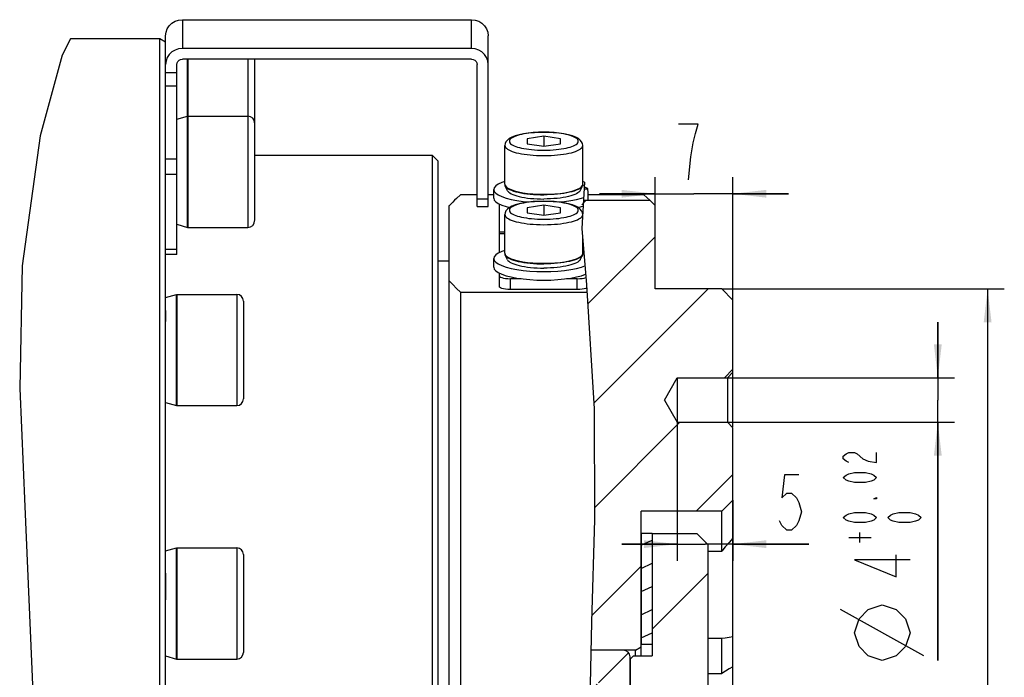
# Model space of a CAD drawing. Header units: millimetres. Extents: x 0 to 559, y 0 to 432.
# Tile 7 of 8: x 341 to 430, y 236 to 295. Entities that reach past the tile are written whole.
import ezdxf

# ---------------------------------------------------------------- set-up
doc = ezdxf.new("R2010")
doc.units = ezdxf.units.MM
doc.header["$LTSCALE"] = 30.734
doc.layers.get('0').update_dxf_attribs({"linetype": 'CONTINUOUS'})
for name, color, linetype in [('304104000002_DXF_HATCHING', 7, 'CONTINUOUS'), ('304104000002DXF_CONTINUOUS_LINE', 7, 'CONTINUOUS'), ('304104000017_DXF_HATCHING', 7, 'CONTINUOUS'), ('304104000017DXF_CONTINUOUS_LINE', 7, 'CONTINUOUS'), ('304105000005_DXF_HATCHING', 7, 'CONTINUOUS'), ('304105000005DXF_CONTINUOUS_LINE', 7, 'CONTINUOUS'), ('304105000006_DXF_HATCHING', 7, 'CONTINUOUS'), ('304105000006DXF_CONTINUOUS_LINE', 7, 'CONTINUOUS'), ('304105000009DXF_CONTINUOUS_LINE', 7, 'CONTINUOUS'), ('304301000001DXF_CONTINUOUS_LINE', 7, 'CONTINUOUS'), ('501023000020DXF_CONTINUOUS_LINE', 7, 'CONTINUOUS'), ('501023000257DXF_CONTINUOUS_LINE', 7, 'CONTINUOUS'), ('504001000007DXF_CONTINUOUS_LINE', 7, 'CONTINUOUS'), ('535009000001_DXF_HATCHING', 7, 'CONTINUOUS'), ('535009000001DXF_CONTINUOUS_LINE', 7, 'CONTINUOUS'), ('604006000001DXF_CONTINUOUS_LINE', 7, 'CONTINUOUS'), ('604006000006DXF_CONTINUOUS_LINE', 7, 'CONTINUOUS'), ('末端法兰_DXF_DIMENSION', 7, 'CONTINUOUS')]:
    doc.layers.add(name, color=color, linetype=linetype)
doc.styles.get("Standard").update_dxf_attribs({"font": 'txt', "width": 0.7})
doc.dimstyles.new('DIMSTYLE_1', dxfattribs={"dimtxt": 5, "dimasz": 3, "dimexe": 1.5, "dimexo": 0, "dimgap": 1.25, "dimtad": 1, "dimdsep": 46, "dimtxsty": 'Standard', "dimblk": '_FILLED', "dimblk1": '_FILLED', "dimblk2": '_FILLED', "dimcen": 0.09, "dimclrt": 5, "dimazin": 2, "dimtp": 0.2, "dimtm": 0.2, "dimtfac": 1, "dimtofl": 0, "dimtmove": 0, "dimatfit": 3, "dimldrblk": '_FILLED', "dimfxl": 0, "dimtolj": 1, "dimarcsym": 0})
doc.dimstyles.new('DIMSTYLE_2', dxfattribs={"dimtxt": 5, "dimasz": 3, "dimexe": 1.5, "dimexo": 0, "dimgap": 1.25, "dimtad": 1, "dimdsep": 46, "dimtxsty": 'Standard', "dimblk": '_FILLED', "dimblk1": '_FILLED', "dimblk2": '_FILLED', "dimcen": 0.09, "dimclrt": 5, "dimazin": 2, "dimtp": 0.1, "dimtm": 0.1, "dimtfac": 1, "dimtofl": 0, "dimtmove": 0, "dimatfit": 3, "dimldrblk": '_FILLED', "dimfxl": 0, "dimtolj": 1, "dimarcsym": 0})
doc.dimstyles.new('DIMSTYLE_3', dxfattribs={"dimtxt": 5, "dimasz": 3, "dimexe": 1.5, "dimexo": 0, "dimgap": 1.25, "dimtad": 1, "dimdsep": 46, "dimtxsty": 'Standard', "dimblk": '_FILLED', "dimblk1": '_FILLED', "dimblk2": '_FILLED', "dimcen": 0.09, "dimclrt": 5, "dimazin": 2, "dimtol": 1, "dimtp": 0.02, "dimtfac": 0.6, "dimtofl": 0, "dimtmove": 0, "dimatfit": 3, "dimldrblk": '_FILLED', "dimfxl": 0, "dimtolj": 1, "dimarcsym": 0})
doc.dimstyles.new('DIMSTYLE_4', dxfattribs={"dimtxt": 5, "dimasz": 3, "dimexe": 1.5, "dimexo": 0, "dimgap": 1.25, "dimtad": 1, "dimdec": 3, "dimdsep": 46, "dimtxsty": 'Standard', "dimblk": '_FILLED', "dimblk1": '_FILLED', "dimblk2": '_FILLED', "dimcen": 0.09, "dimclrt": 5, "dimazin": 2, "dimtol": 1, "dimtm": 0.035, "dimtfac": 0.6, "dimtdec": 3, "dimtofl": 0, "dimtmove": 0, "dimatfit": 3, "dimldrblk": '_FILLED', "dimfxl": 0, "dimtolj": 1, "dimarcsym": 0})
pattern_1 = [(45, (0, 0), (-7.90263, 7.90263), [])]

# ---------------------------------------------------------------- blocks, each defined once
blk = doc.blocks.new('_FILLED')
at = {"color": 0, "linetype": 'ByBlock'}
blk.add_solid([(0, 0), (-1, 0.117), (-1, -0.117)], dxfattribs=at)
blk = doc.blocks.new('*D2')
at = {"layer": '末端法兰_DXF_DIMENSION', "color": 2, "linetype": 'Continuous', "transparency": 16777216}
for p, q in [((398.619, 278.425), (398.619, 280.984)), ((405.619, 269.925), (405.619, 280.984)), ((398.619, 279.484), (393.619, 279.484)), ((393.619, 279.484), (402.119, 279.484)), ((410.619, 279.484), (402.119, 279.484)), ((405.619, 279.484), (410.619, 279.484))]:
    blk.add_line(p, q, dxfattribs=at)
at = {"layer": '末端法兰_DXF_DIMENSION', "color": 2, "linetype": 'Continuous', "transparency": 16777216, "xscale": 3, "yscale": 3, "zscale": 3}
blk.add_blockref('_FILLED', (398.619, 279.484), dxfattribs=at)
at = {"layer": '末端法兰_DXF_DIMENSION', "color": 2, "linetype": 'Continuous', "transparency": 16777216, "xscale": 3, "yscale": 3, "zscale": 3, "rotation": 180}
blk.add_blockref('_FILLED', (405.619, 279.484), dxfattribs=at)
blk = doc.blocks.new('*D3')
at = {"layer": '末端法兰_DXF_DIMENSION', "color": 2, "linetype": 'Continuous', "transparency": 16777216}
for p, q in [((400.619, 258.993), (400.619, 246.461)), ((405.619, 251.925), (405.619, 246.461)), ((400.619, 247.961), (395.619, 247.961)), ((395.619, 247.961), (403.119, 247.961)), ((412.43, 247.961), (403.119, 247.961)), ((405.619, 247.961), (412.43, 247.961))]:
    blk.add_line(p, q, dxfattribs=at)
at = {"layer": '末端法兰_DXF_DIMENSION', "color": 2, "linetype": 'Continuous', "transparency": 16777216, "xscale": 3, "yscale": 3, "zscale": 3}
blk.add_blockref('_FILLED', (400.619, 247.961), dxfattribs=at)
at = {"layer": '末端法兰_DXF_DIMENSION', "color": 2, "linetype": 'Continuous', "transparency": 16777216, "xscale": 3, "yscale": 3, "zscale": 3, "rotation": 180}
blk.add_blockref('_FILLED', (405.619, 247.961), dxfattribs=at)
blk = doc.blocks.new('*D4')
at = {"layer": '末端法兰_DXF_DIMENSION', "color": 2, "linetype": 'Continuous', "transparency": 16777216}
for p, q in [((424.041, 262.925), (424.041, 267.925)), ((424.041, 267.925), (424.041, 260.925)), ((405.119, 262.925), (425.541, 262.925)), ((424.041, 237.49), (424.041, 260.925)), ((405.119, 258.925), (425.541, 258.925)), ((424.041, 258.925), (424.041, 237.49))]:
    blk.add_line(p, q, dxfattribs=at)
at = {"layer": '末端法兰_DXF_DIMENSION', "color": 2, "linetype": 'Continuous', "transparency": 16777216, "xscale": 3, "yscale": 3, "zscale": 3}
for p, rotation in [((424.041, 262.925), 270), ((424.041, 258.925), 90)]:
    blk.add_blockref('_FILLED', p, dxfattribs=dict(at, rotation=rotation))
blk = doc.blocks.new('*D5')
at = {"layer": '末端法兰_DXF_DIMENSION', "color": 2, "linetype": 'Continuous', "transparency": 16777216}
for p, q in [((404.619, 270.925), (430.019, 270.925)), ((428.519, 270.925), (428.519, 220.925)), ((428.519, 170.925), (428.519, 220.925)), ((404.619, 170.925), (430.019, 170.925))]:
    blk.add_line(p, q, dxfattribs=at)
at = {"layer": '末端法兰_DXF_DIMENSION', "color": 2, "linetype": 'Continuous', "transparency": 16777216, "xscale": 3, "yscale": 3, "zscale": 3}
for p, rotation in [((428.519, 270.925), 90), ((428.519, 170.925), 270)]:
    blk.add_blockref('_FILLED', p, dxfattribs=dict(at, rotation=rotation))
blk = doc.blocks.new('HATCHING_BL29', base_point=(398.817, 220.663))
at = {"layer": '304104000017_DXF_HATCHING', "linetype": 'Continuous'}
h = blk.add_hatch(dxfattribs=at)
h.set_pattern_fill('DEFAULT__29', color=2, scale=6.690318, angle=45, style=0, pattern_type=0)
h.set_pattern_definition([(45, (0, 0), (-4.73077, 4.73077), [])])
edge = h.paths.add_edge_path()
edge.add_line((397.619, 162.425), (393.166, 162.425))
edge.add_spline(control_points=[(393.166, 162.425), (393.137, 163.047), (393.078, 164.341), (392.987, 166.427), (392.895, 168.672), (392.801, 171.089), (392.708, 173.692), (392.615, 176.495), (392.525, 179.516), (392.44, 182.771), (392.362, 186.282), (392.294, 190.07), (392.24, 194.16), (392.204, 198.577), (392.197, 201.769), (392.197, 203.425)], knot_values=[0, 0, 0, 0, 0.076923, 0.153846, 0.230769, 0.307692, 0.384615, 0.461538, 0.538462, 0.615385, 0.692308, 0.769231, 0.846154, 0.923077, 1, 1, 1, 1], degree=3, periodic=0)
edge.add_line((392.197, 203.425), (396.869, 203.425))
edge.add_line((396.869, 203.425), (397.369, 203.136))
edge.add_line((397.369, 203.136), (397.369, 190.925))
edge.add_line((397.369, 190.925), (404.619, 190.925))
edge.add_line((404.619, 190.925), (405.619, 189.925))
edge.add_line((405.619, 189.925), (405.619, 171.925))
edge.add_line((405.619, 171.925), (404.619, 170.925))
edge.add_line((404.619, 170.925), (398.619, 170.925))
edge.add_line((398.619, 170.925), (398.619, 163.425))
edge.add_line((398.619, 163.425), (397.619, 162.425))
edge = h.paths.add_edge_path()
edge.add_line((397.369, 250.925), (397.369, 238.713))
edge.add_line((397.369, 238.713), (396.869, 238.425))
edge.add_line((396.869, 238.425), (392.835, 238.425))
edge.add_spline(control_points=[(392.835, 238.425), (392.898, 240.256), (393.011, 243.765), (393.152, 248.505), (393.221, 252.916), (393.211, 257.03), (393.123, 260.883), (392.964, 264.497), (392.75, 267.887), (392.478, 271.079), (392.19, 274.056), (391.999, 276.724), (392.012, 278.218), (392.047, 278.9)], knot_values=[0, 0, 0, 0, 0.090909, 0.181818, 0.272727, 0.363636, 0.454545, 0.545455, 0.636364, 0.727273, 0.818182, 0.909091, 1, 1, 1, 1], degree=3, periodic=0)
edge.add_line((392.047, 278.9), (398.143, 278.9))
edge.add_line((398.143, 278.9), (398.619, 278.425))
edge.add_line((398.619, 278.425), (398.619, 270.925))
edge.add_line((398.619, 270.925), (404.619, 270.925))
edge.add_line((404.619, 270.925), (405.619, 269.925))
edge.add_line((405.619, 269.925), (405.619, 263.425))
edge.add_line((405.619, 263.425), (405.119, 262.925))
edge.add_line((405.119, 262.925), (400.619, 262.925))
edge.add_line((400.619, 262.925), (399.464, 260.925))
edge.add_line((399.464, 260.925), (400.619, 258.925))
edge.add_line((400.619, 258.925), (405.119, 258.925))
edge.add_line((405.119, 258.925), (405.619, 258.425))
edge.add_line((405.619, 258.425), (405.619, 251.925))
edge.add_line((405.619, 251.925), (404.619, 250.925))
edge.add_line((404.619, 250.925), (397.369, 250.925))
blk = doc.blocks.new('HATCHING_BL30', base_point=(394.283, 220.925))
at = {"layer": '535009000001_DXF_HATCHING', "linetype": 'Continuous'}
h = blk.add_hatch(dxfattribs=at)
h.set_pattern_fill('DEFAULT__30', color=2, scale=11.176, angle=45, style=0, pattern_type=0)
h.set_pattern_definition(pattern_1)
edge = h.paths.add_edge_path()
edge.add_line((392.202, 206.115), (396.369, 206.925))
edge.add_line((396.369, 206.925), (396.369, 204.025))
edge.add_spline(control_points=[(396.369, 204.025), (396.368, 203.96), (396.349, 203.837), (396.262, 203.666), (396.128, 203.532), (395.956, 203.445), (395.834, 203.425), (395.769, 203.425)], knot_values=[0, 0, 0, 0, 0.2, 0.4, 0.6, 0.8, 1, 1, 1, 1], degree=3, periodic=0)
edge.add_line((395.769, 203.425), (392.197, 203.425))
edge.add_arc((1142.551, 203.243), 750.354, 179.780676, 179.986084)
edge = h.paths.add_edge_path()
edge.add_line((396.369, 237.825), (396.369, 234.925))
edge.add_line((396.369, 234.925), (392.748, 235.629))
edge.add_arc((1452.86, 203.913), 1060.586, 178.135225, 178.286359)
edge.add_line((392.836, 238.425), (395.769, 238.425))
edge.add_spline(control_points=[(395.769, 238.425), (395.834, 238.424), (395.956, 238.405), (396.128, 238.318), (396.262, 238.184), (396.349, 238.012), (396.368, 237.89), (396.369, 237.825)], knot_values=[0, 0, 0, 0, 0.2, 0.4, 0.6, 0.8, 1, 1, 1, 1], degree=3, periodic=0)
edge = h.paths.add_edge_path()
edge.add_line((394.44, 211.847), (392.237, 211.419))
edge.add_arc((1174.355, 203.926), 782.153, 179.304176, 179.451118)
edge.add_line((392.259, 213.425), (394.619, 213.425))
edge.add_spline(control_points=[(394.619, 213.425), (394.708, 213.424), (394.88, 213.402), (395.125, 213.301), (395.334, 213.14), (395.495, 212.931), (395.596, 212.686), (395.619, 212.514), (395.619, 212.425)], knot_values=[0, 0, 0, 0, 0.166667, 0.333333, 0.5, 0.666667, 0.833333, 1, 1, 1, 1], degree=3, periodic=0)
edge.add_line((395.619, 212.425), (395.619, 210.925))
edge.add_line((395.619, 210.925), (394.619, 210.925))
edge.add_line((394.619, 210.925), (394.44, 211.847))
edge = h.paths.add_edge_path()
edge.add_line((395.619, 230.925), (395.619, 229.425))
edge.add_spline(control_points=[(395.619, 229.425), (395.619, 229.336), (395.596, 229.164), (395.495, 228.919), (395.334, 228.71), (395.125, 228.549), (394.88, 228.448), (394.708, 228.425), (394.619, 228.425)], knot_values=[0, 0, 0, 0, 0.166667, 0.333333, 0.5, 0.666667, 0.833333, 1, 1, 1, 1], degree=3, periodic=0)
edge.add_line((394.619, 228.425), (392.546, 228.425))
edge.add_arc((1355.744, 204.343), 963.499, 178.452629, 178.567795)
edge.add_line((392.596, 230.361), (394.44, 230.003))
edge.add_line((394.44, 230.003), (394.619, 230.925))
edge.add_line((394.619, 230.925), (395.619, 230.925))
edge = h.paths.add_edge_path()
edge.add_line((394.462, 211.2), (395.207, 207.367))
edge.add_spline(control_points=[(395.207, 207.367), (395.214, 207.329), (395.22, 207.254), (395.205, 207.14), (395.164, 207.033), (395.102, 206.938), (395.02, 206.86), (394.922, 206.802), (394.85, 206.779), (394.813, 206.772)], knot_values=[0, 0, 0, 0, 0.142857, 0.285714, 0.428571, 0.571429, 0.714286, 0.857143, 1, 1, 1, 1], degree=3, periodic=0)
edge.add_line((394.813, 206.772), (392.203, 206.269))
edge.add_arc((1349.393, 202.434), 957.198, 179.470258, 179.770451)
edge.add_line((392.236, 211.284), (393.874, 211.604))
edge.add_spline(control_points=[(393.874, 211.604), (393.912, 211.611), (393.987, 211.617), (394.1, 211.6), (394.206, 211.558), (394.299, 211.493), (394.376, 211.409), (394.433, 211.31), (394.455, 211.237), (394.462, 211.2)], knot_values=[0, 0, 0, 0, 0.142857, 0.285714, 0.428571, 0.571429, 0.714286, 0.857143, 1, 1, 1, 1], degree=3, periodic=0)
edge = h.paths.add_edge_path()
edge.add_spline(control_points=[(395.869, 209.495), (395.869, 209.351), (395.839, 209.07), (395.704, 208.663), (395.487, 208.294), (395.295, 208.086), (395.187, 207.991)], knot_values=[0, 0, 0, 0, 0.25, 0.5, 0.75, 1, 1, 1, 1], degree=3, periodic=0)
edge.add_line((395.187, 207.991), (394.869, 209.631))
edge.add_line((394.869, 209.631), (394.869, 210.175))
edge.add_line((394.869, 210.175), (395.869, 210.175))
edge.add_line((395.869, 210.175), (395.869, 209.495))
edge = h.paths.add_edge_path()
edge.add_line((395.869, 232.355), (395.869, 231.675))
edge.add_line((395.869, 231.675), (394.869, 231.675))
edge.add_line((394.869, 231.675), (394.869, 232.219))
edge.add_line((394.869, 232.219), (395.187, 233.859))
edge.add_spline(control_points=[(395.187, 233.859), (395.295, 233.763), (395.487, 233.556), (395.704, 233.187), (395.839, 232.779), (395.869, 232.499), (395.869, 232.355)], knot_values=[0, 0, 0, 0, 0.25, 0.5, 0.75, 1, 1, 1, 1], degree=3, periodic=0)
edge = h.paths.add_edge_path()
edge.add_line((395.207, 234.482), (394.462, 230.65))
edge.add_spline(control_points=[(394.462, 230.65), (394.455, 230.612), (394.432, 230.54), (394.375, 230.44), (394.298, 230.356), (394.204, 230.291), (394.099, 230.249), (393.986, 230.233), (393.912, 230.238), (393.874, 230.246)], knot_values=[0, 0, 0, 0, 0.142857, 0.285714, 0.428571, 0.571429, 0.714286, 0.857143, 1, 1, 1, 1], degree=3, periodic=0)
edge.add_line((393.874, 230.246), (392.6, 230.495))
edge.add_arc((2158.779, 182.016), 1766.844, 178.266088, 178.427708)
edge.add_line((392.744, 235.477), (394.813, 235.078))
edge.add_spline(control_points=[(394.813, 235.078), (394.851, 235.07), (394.922, 235.048), (395.021, 234.989), (395.103, 234.911), (395.165, 234.815), (395.205, 234.709), (395.22, 234.596), (395.214, 234.52), (395.207, 234.482)], knot_values=[0, 0, 0, 0, 0.142857, 0.285714, 0.428571, 0.571429, 0.714286, 0.857143, 1, 1, 1, 1], degree=3, periodic=0)
blk = doc.blocks.new('HATCHING_BL32', base_point=(399.869, 220.925))
at = {"layer": '304104000002_DXF_HATCHING', "linetype": 'Continuous'}
h = blk.add_hatch(dxfattribs=at)
h.set_pattern_fill('DEFAULT__32', color=2, scale=11.176, angle=45, style=0, pattern_type=0)
h.set_pattern_definition(pattern_1)
edge = h.paths.add_edge_path()
edge.add_line((398.369, 192.925), (398.369, 203.925))
edge.add_line((398.369, 203.925), (396.669, 203.925))
edge.add_line((396.669, 203.925), (396.369, 204.225))
edge.add_line((396.369, 204.225), (396.369, 206.625))
edge.add_line((396.369, 206.625), (396.669, 206.925))
edge.add_line((396.669, 206.925), (399.369, 206.925))
edge.add_spline(control_points=[(399.369, 206.925), (399.547, 206.926), (399.891, 206.97), (400.381, 207.173), (400.799, 207.495), (401.121, 207.913), (401.323, 208.403), (401.368, 208.746), (401.369, 208.925)], knot_values=[0, 0, 0, 0, 0.166667, 0.333333, 0.5, 0.666667, 0.833333, 1, 1, 1, 1], degree=3, periodic=0)
edge.add_line((401.369, 208.925), (401.369, 232.925))
edge.add_spline(control_points=[(401.369, 232.925), (401.368, 233.103), (401.323, 233.447), (401.121, 233.937), (400.799, 234.355), (400.381, 234.677), (399.891, 234.879), (399.547, 234.924), (399.369, 234.925)], knot_values=[0, 0, 0, 0, 0.166667, 0.333333, 0.5, 0.666667, 0.833333, 1, 1, 1, 1], degree=3, periodic=0)
edge.add_line((399.369, 234.925), (396.669, 234.925))
edge.add_line((396.669, 234.925), (396.369, 235.225))
edge.add_line((396.369, 235.225), (396.369, 237.625))
edge.add_line((396.369, 237.625), (396.669, 237.925))
edge.add_line((396.669, 237.925), (398.369, 237.925))
edge.add_line((398.369, 237.925), (398.369, 248.925))
edge.add_line((398.369, 248.925), (402.369, 248.925))
edge.add_line((402.369, 248.925), (403.369, 247.925))
edge.add_line((403.369, 247.925), (403.369, 193.925))
edge.add_line((403.369, 193.925), (402.369, 192.925))
edge.add_line((402.369, 192.925), (398.369, 192.925))
blk = doc.blocks.new('HATCHING_BL33', base_point=(392.332, 279.418))
at = {"layer": '304105000006_DXF_HATCHING', "linetype": 'Continuous'}
h = blk.add_hatch(dxfattribs=at)
h.set_pattern_fill('DEFAULT__33', color=2, scale=11.176, angle=45, style=0, pattern_type=0)
h.set_pattern_definition(pattern_1)
edge = h.paths.add_edge_path()
edge.add_line((392.142, 279.936), (392.581, 279.936))
edge.add_arc((378.087, 278.886), 14.532, 0.0579, 4.14322)
edge.add_line((392.619, 278.9), (392.046, 278.9))
edge.add_spline(control_points=[(392.046, 278.9), (392.057, 279.086), (392.083, 279.445), (392.12, 279.777), (392.142, 279.936)], knot_values=[0, 0, 0, 0, 0.5, 1, 1, 1, 1], degree=3, periodic=0)
blk = doc.blocks.new('HATCHING_BL44', base_point=(397.869, 220.925))
at = {"layer": '304105000005_DXF_HATCHING', "linetype": 'Continuous'}
h = blk.add_hatch(dxfattribs=at)
h.set_pattern_fill('DEFAULT__44', color=2, scale=1.890225, angle=205, style=0, pattern_type=0)
h.set_pattern_definition([(205, (0, 0), (0.798844, -1.713126), [])])
h.paths.add_polyline_path([(398.369, 238.925), (397.369, 238.925), (397.369, 248.925), (398.369, 248.925)])
h.paths.add_polyline_path([(397.369, 192.925), (397.369, 202.925), (398.369, 202.925), (398.369, 192.925)])

msp = doc.modelspace()

# ---------------------------------------------------------------- linework, layer by layer
at = {"color": 2, "linetype": 'Continuous'}
for p, q in [((346.0753, 293.4249), (345.3291, 291.9535)), ((345.3291, 291.9535), (343.3282, 284.6891)), ((343.3282, 284.6891), (341.7125, 272.9986)), ((392.2824, 280.5331), (392.0441, 276.3556)), ((392.0441, 276.3556), (392.4553, 271.3034)), ((341.7125, 272.9986), (341.4957, 261.9708)), ((392.4553, 271.3034), (393.1334, 260.1244)), ((341.4957, 261.9708), (341.9534, 251.3503)), ((393.1334, 260.1244), (393.175, 250.19)), ((341.9534, 251.3503), (342.6712, 234.6012)), ((393.175, 250.19), (392.9155, 240.9289)), ((392.9155, 240.9289), (392.275, 214.7197))]:
    msp.add_line(p, q, dxfattribs=at)
at = {"layer": '304104000002DXF_CONTINUOUS_LINE', "color": 7, "linetype": 'Continuous'}
for p, q in [((398.3689, 248.9249), (398.3689, 237.9249)), ((398.3689, 248.9249), (402.3689, 248.9249)), ((403.3689, 247.9249), (402.3689, 248.9249)), ((403.3689, 247.9249), (403.3689, 193.9249)), ((396.3689, 237.6249), (396.6689, 237.9249)), ((396.3689, 237.6249), (396.3689, 235.2249)), ((396.6689, 237.9249), (398.3689, 237.9249))]:
    msp.add_line(p, q, dxfattribs=at)
at = {"layer": '304104000017DXF_CONTINUOUS_LINE', "color": 7, "linetype": 'Continuous'}
for p, q in [((382.6189, 279.3956), (381.1189, 279.3956)), ((384.1189, 279.3956), (383.6189, 279.3956)), ((392.1892, 278.9003), (398.1434, 278.9003)), ((397.6189, 279.3956), (392.609, 279.3956)), ((398.6189, 278.4249), (398.1434, 278.9003)), ((380.1189, 163.425), (380.1189, 278.4243)), ((398.6189, 270.9249), (398.6189, 278.4249)), ((404.6189, 270.9249), (398.6189, 270.9249)), ((404.6189, 270.9249), (405.6189, 269.9249)), ((381.1189, 270.6378), (381.1189, 162.4249)), ((381.1189, 270.6378), (392.4957, 270.6378)), ((405.6189, 258.51), (405.6189, 269.9249)), ((399.4642, 260.9249), (400.6189, 262.9249)), ((400.6189, 262.9249), (400.6189, 258.993)), ((400.6189, 262.9249), (405.1187, 262.9249)), ((405.1187, 262.9249), (405.6189, 263.4252)), ((405.1187, 262.9249), (405.1189, 258.993)), ((399.4642, 260.9249), (400.6189, 258.9249)), ((400.6189, 258.9249), (405.1187, 258.9249)), ((405.1187, 258.9249), (405.6189, 258.4246)), ((405.6189, 248.512), (405.6189, 258.4246)), ((404.6189, 250.9249), (405.6189, 251.9249)), ((397.3689, 237.9249), (397.3689, 250.9249)), ((404.6189, 250.9249), (397.3689, 250.9249)), ((404.6189, 247.3431), (404.6189, 250.9249)), ((405.6189, 204.1039), (405.6189, 248.512)), ((403.3689, 247.3431), (404.6189, 247.3431)), ((403.3689, 239.5117), (404.6189, 239.5117)), ((404.6189, 236.3381), (404.6189, 239.5117)), ((396.869, 238.4249), (392.8543, 238.4249)), ((396.869, 238.4249), (397.3689, 238.7135)), ((396.869, 237.9249), (396.869, 238.4249)), ((403.3689, 236.3381), (404.6189, 236.3381))]:
    msp.add_line(p, q, dxfattribs=at)
for points in [[(380.5944, 278.9003), (380.4237, 278.7259), (380.1189, 278.3938)], [(381.1189, 279.3956), (380.7569, 279.0598), (380.5944, 278.9003)], [(398.1434, 278.9003), (397.889, 279.1475), (397.6189, 279.3956)], [(380.1189, 271.6396), (380.4237, 271.3074), (380.757, 270.9736), (381.1189, 270.6378)], [(405.1189, 258.993), (405.1187, 258.9423), (405.1187, 258.9249)], [(405.6189, 248.512), (405.2705, 248.1156), (404.9371, 247.7259), (404.6189, 247.3431)], [(404.6189, 239.5117), (404.9371, 239.5374), (405.2705, 239.5802), (405.6189, 239.6409)], [(405.6189, 236.9241), (405.284, 236.7386), (404.9504, 236.5431), (404.6189, 236.3381)]]:
    msp.add_lwpolyline(points, dxfattribs=at)
at = {"layer": '304105000005DXF_CONTINUOUS_LINE', "color": 7, "linetype": 'Continuous'}
for p, q in [((397.3689, 248.9249), (397.3689, 238.9249)), ((398.3689, 248.9249), (397.3689, 248.9249)), ((398.3689, 248.9249), (398.3689, 238.9249)), ((398.3689, 238.9249), (397.3689, 238.9249))]:
    msp.add_line(p, q, dxfattribs=at)
at = {"layer": '304105000006DXF_CONTINUOUS_LINE', "color": 7, "linetype": 'Continuous'}
for p, q in [((392.2483, 279.9356), (392.5809, 279.9356)), ((392.1892, 278.9003), (392.6189, 278.9003)), ((384.6189, 274.1776), (384.6189, 278.5604)), ((384.6189, 276.0473), (385.1189, 276.0473)), ((384.6189, 275.9179), (385.1189, 275.9179)), ((384.6189, 271.1344), (384.6189, 272.3487)), ((386.5786, 271.8415), (385.6189, 271.8415)), ((391.6189, 271.8415), (390.6592, 271.8415)), ((391.6189, 270.8756), (385.6189, 270.8756))]:
    msp.add_line(p, q, dxfattribs=at)
at = {"layer": '304105000006DXF_CONTINUOUS_LINE', "color": 9, "linetype": 'Continuous'}
for p, q in [((385.6189, 270.8756), (385.6189, 271.8415)), ((391.6189, 270.8756), (391.6189, 271.8415))]:
    msp.add_line(p, q, dxfattribs=at)
at = {"layer": '304105000006DXF_CONTINUOUS_LINE', "color": 7, "linetype": 'Continuous'}
for points in [[(392.5809, 279.9356), (392.5002, 279.9872), (392.3786, 280.0332), (392.2556, 280.0632)], [(392.6189, 278.9003), (392.6142, 279.2551), (392.6014, 279.6002), (392.5809, 279.9356)], [(384.6189, 272.1003), (384.644, 272.0428), (384.7179, 271.9881), (384.8371, 271.939), (384.9954, 271.898), (385.185, 271.8672), (385.3964, 271.848), (385.6189, 271.8415)], [(391.6189, 271.8415), (391.8414, 271.848), (392.0528, 271.8672), (392.2424, 271.898), (392.4007, 271.939), (392.4035, 271.9401)], [(385.6189, 270.8756), (385.3964, 270.8821), (385.185, 270.9012), (384.9954, 270.9321), (384.8371, 270.9731), (384.7179, 271.0221), (384.644, 271.0768), (384.6189, 271.1344)], [(392.4735, 271.003), (392.4007, 270.9731), (392.2424, 270.9321), (392.0528, 270.9012), (391.8414, 270.8821), (391.6189, 270.8756)]]:
    msp.add_lwpolyline(points, dxfattribs=at)
at = {"layer": '304105000009DXF_CONTINUOUS_LINE', "color": 9, "linetype": 'Continuous'}
for p, q in [((356.1189, 295.1464), (356.1189, 292.5582)), ((382.1189, 292.5582), (382.1189, 295.1464)), ((354.6189, 290.3894), (355.6189, 290.3894)), ((354.6189, 289.189), (355.6189, 289.189)), ((355.6189, 282.6096), (354.6189, 282.6096)), ((355.6189, 281.2215), (354.6189, 281.2215)), ((355.6189, 274.4736), (354.6189, 274.4736))]:
    msp.add_line(p, q, dxfattribs=at)
at = {"layer": '304105000009DXF_CONTINUOUS_LINE', "color": 7, "linetype": 'Continuous'}
for p, q in [((356.1189, 295.1464), (382.1189, 295.1464)), ((354.6189, 281.7838), (354.6189, 293.6975)), ((383.6189, 278.3281), (383.6189, 293.6975)), ((382.1189, 292.5582), (356.1189, 292.5582)), ((382.1189, 291.5922), (356.1189, 291.5922)), ((355.6189, 274.0109), (355.6189, 291.1093)), ((382.6189, 278.3281), (382.6189, 291.1093)), ((382.6189, 279.0352), (383.6189, 279.0352)), ((382.6189, 278.3281), (383.6189, 278.3281)), ((355.6189, 274.0109), (354.6189, 274.0109))]:
    msp.add_line(p, q, dxfattribs=at)
for points in [[(354.6189, 293.6975), (354.6565, 294.0199), (354.7674, 294.3261), (354.9462, 294.6008), (355.1837, 294.8303), (355.4681, 295.0029), (355.7851, 295.11), (356.1189, 295.1464)], [(382.1189, 295.1464), (382.4527, 295.11), (382.7697, 295.0029), (383.0541, 294.8303), (383.2916, 294.6008), (383.4704, 294.3261), (383.5813, 294.0199), (383.6189, 293.6975)], [(356.1189, 292.5582), (355.7851, 292.5218), (355.4681, 292.4147), (355.1837, 292.2421), (354.9462, 292.0126), (354.7674, 291.7379), (354.6565, 291.4317), (354.6189, 291.1093)], [(383.6189, 291.1093), (383.5813, 291.4317), (383.4704, 291.7379), (383.2916, 292.0126), (383.0541, 292.2421), (382.7697, 292.4147), (382.4527, 292.5218), (382.1189, 292.5582)], [(355.6189, 291.1093), (355.6434, 291.2585), (355.7144, 291.3932), (355.825, 291.5), (355.9644, 291.5686), (356.1189, 291.5922)], [(382.1189, 291.5922), (382.2734, 291.5686), (382.4128, 291.5), (382.5234, 291.3932), (382.5944, 291.2585), (382.6189, 291.1093)]]:
    msp.add_lwpolyline(points, dxfattribs=at)
at = {"layer": '304301000001DXF_CONTINUOUS_LINE', "color": 7, "linetype": 'Continuous'}
for p, q in [((354.0993, 293.4249), (346.0753, 293.4249)), ((354.0993, 148.4249), (354.0993, 293.4249)), ((354.6189, 293.1249), (354.0993, 293.4249)), ((378.6189, 282.9249), (362.6189, 282.9249)), ((378.6189, 158.9249), (378.6189, 282.9249)), ((379.1189, 282.4249), (378.6189, 282.9249)), ((379.1189, 159.4257), (379.1189, 282.424)), ((354.6189, 148.7255), (354.6189, 281.7838)), ((380.1189, 273.4249), (379.1189, 273.4249))]:
    msp.add_line(p, q, dxfattribs=at)
at = {"layer": '501023000020DXF_CONTINUOUS_LINE', "color": 7, "linetype": 'Continuous'}
for p, q in [((388.6189, 284.6562), (387.1189, 284.432)), ((387.1189, 284.432), (387.1189, 283.9837)), ((388.6189, 284.6562), (388.6189, 283.7596)), ((390.1189, 284.432), (388.6189, 284.6562)), ((390.1189, 283.9837), (390.1189, 284.432)), ((385.1189, 280.3442), (385.1189, 283.8215)), ((387.1189, 283.9837), (388.6189, 283.7596)), ((388.6189, 283.7596), (390.1189, 283.9837)), ((392.1189, 280.3442), (392.1189, 283.8215)), ((385.1189, 280.3442), (385.1545, 280.2152)), ((391.9771, 280.089), (392.0833, 280.2152)), ((392.0833, 280.2152), (392.1189, 280.3442)), ((388.6189, 278.4445), (387.1189, 278.2204)), ((387.1189, 278.2204), (387.1189, 277.7721)), ((388.6189, 278.4445), (388.6189, 277.5479)), ((390.1189, 278.2204), (388.6189, 278.4445)), ((390.1189, 277.7721), (390.1189, 278.2204)), ((385.1189, 274.1325), (385.1189, 277.6098)), ((387.1189, 277.7721), (388.6189, 277.5479)), ((388.6189, 277.5479), (390.1189, 277.7721)), ((392.1189, 274.1325), (392.1189, 275.4367)), ((385.1189, 274.1325), (385.1545, 274.0036)), ((391.9771, 273.8773), (392.0833, 274.0036)), ((392.0833, 274.0036), (392.1189, 274.1325))]:
    msp.add_line(p, q, dxfattribs=at)
for points in [[(388.6189, 285.0238), (388.142, 285.0146), (387.6737, 284.987), (387.2223, 284.9411), (386.7953, 284.877), (386.3986, 284.7942), (386.0358, 284.6904), (385.7335, 284.5707), (385.5078, 284.4451), (385.3383, 284.3087), (385.2163, 284.1565), (385.143, 283.9917), (385.1189, 283.8215)], [(392.1189, 283.8215), (392.0947, 283.9919), (392.0203, 284.1585), (391.8963, 284.3119), (391.7242, 284.4489), (391.4949, 284.575), (391.1883, 284.6949), (390.8259, 284.7974), (390.4306, 284.8791), (390.0058, 284.9423), (389.5572, 284.9875), (389.0923, 285.0147), (388.6189, 285.0238)], [(385.1545, 280.2152), (385.2607, 280.089), (385.4352, 279.9679), (385.6745, 279.8544), (385.9738, 279.7509), (386.3269, 279.6596), (386.7267, 279.5821), (387.1649, 279.5202), (387.6328, 279.475), (388.1208, 279.4475), (388.6189, 279.4383)], [(388.6189, 279.4383), (389.117, 279.4475), (389.605, 279.475), (390.0729, 279.5202), (390.5111, 279.5821), (390.9109, 279.6596), (391.264, 279.7509), (391.5633, 279.8544), (391.8026, 279.9679), (391.9771, 280.089)], [(388.6189, 278.8122), (388.142, 278.8029), (387.6737, 278.7753), (387.2223, 278.7294), (386.7953, 278.6653), (386.3986, 278.5825), (386.0358, 278.4787), (385.7335, 278.359), (385.5078, 278.2335), (385.3383, 278.0971), (385.2163, 277.9448), (385.143, 277.78), (385.1189, 277.6098)], [(392.1166, 277.6262), (392.0947, 277.7802), (392.0203, 277.9468), (391.8963, 278.1002), (391.7242, 278.2373), (391.4949, 278.3634), (391.1883, 278.4833), (390.8259, 278.5857), (390.4306, 278.6674), (390.0058, 278.7306), (389.5572, 278.7758), (389.0923, 278.8031), (388.6189, 278.8122)], [(385.1545, 274.0036), (385.2607, 273.8773), (385.4352, 273.7562), (385.6745, 273.6428), (385.9738, 273.5393), (386.3269, 273.4479), (386.7267, 273.3704), (387.1649, 273.3085), (387.6328, 273.2633), (388.1208, 273.2359), (388.6189, 273.2266)], [(388.6189, 273.2266), (389.117, 273.2359), (389.605, 273.2633), (390.0729, 273.3085), (390.5111, 273.3704), (390.9109, 273.4479), (391.264, 273.5393), (391.5633, 273.6428), (391.8026, 273.7562), (391.9771, 273.8773)]]:
    msp.add_lwpolyline(points, dxfattribs=at)
at = {"layer": '501023000020DXF_CONTINUOUS_LINE', "color": 9, "linetype": 'Continuous'}
for points in [[(388.6189, 285.0102), (388.3202, 285.0065), (388.0393, 284.9961), (387.7739, 284.9798), (387.5218, 284.9583), (387.2807, 284.9316), (387.0491, 284.8997), (386.8281, 284.8628), (386.6202, 284.8212), (386.4268, 284.7752), (386.2492, 284.7252), (386.0884, 284.6713), (385.9457, 284.6141), (385.823, 284.5544), (385.7202, 284.4923), (385.6359, 284.4262), (385.5722, 284.356), (385.5324, 284.2826), (385.5189, 284.2078), (385.5325, 284.1329), (385.5724, 284.0595), (385.6363, 283.9892), (385.7208, 283.9231), (385.8238, 283.8609), (385.9466, 283.8012), (386.0895, 283.744), (386.2504, 283.6902), (386.428, 283.6402), (386.6215, 283.5943), (386.8295, 283.5527), (387.0505, 283.5158), (387.2821, 283.484), (387.5231, 283.4573), (387.7751, 283.4358), (388.0401, 283.4196), (388.3207, 283.4093), (388.6189, 283.4055)], [(388.6189, 283.4055), (388.9176, 283.4093), (389.1985, 283.4197), (389.4639, 283.4359), (389.716, 283.4575), (389.9571, 283.4841), (390.1887, 283.516), (390.4097, 283.5529), (390.6176, 283.5946), (390.811, 283.6405), (390.9886, 283.6906), (391.1494, 283.7444), (391.2921, 283.8016), (391.4148, 283.8613), (391.5176, 283.9235), (391.6019, 283.9895), (391.6656, 284.0598), (391.7054, 284.1331), (391.7189, 284.208), (391.7053, 284.2829), (391.6654, 284.3562), (391.6015, 284.4266), (391.517, 284.4927), (391.414, 284.5548), (391.2912, 284.6145), (391.1484, 284.6717), (390.9874, 284.7255), (390.8098, 284.7755), (390.6163, 284.8215), (390.4083, 284.863), (390.1873, 284.8999), (389.9557, 284.9318), (389.7147, 284.9584), (389.4627, 284.9799), (389.1977, 284.9961), (388.9171, 285.0065), (388.6189, 285.0102)], [(385.1189, 283.8215), (385.1342, 283.7368), (385.1793, 283.654), (385.2514, 283.5746), (385.3468, 283.5), (385.4631, 283.4298), (385.6018, 283.3624), (385.763, 283.2978), (385.9447, 283.2371), (386.1453, 283.1806), (386.3637, 283.1287), (386.5986, 283.0818), (386.8481, 283.0401), (387.1096, 283.0042), (387.3817, 282.9741), (387.6661, 282.9498), (387.9654, 282.9316), (388.2821, 282.9198), (388.6189, 282.9156)], [(388.6189, 282.9156), (388.9562, 282.9198), (389.2734, 282.9316), (389.573, 282.9499), (389.8576, 282.9743), (390.1298, 283.0044), (390.3913, 283.0404), (390.6408, 283.0821), (390.8756, 283.1291), (391.0939, 283.181), (391.2944, 283.2375), (391.4759, 283.2982), (391.637, 283.3628), (391.7756, 283.4302), (391.8917, 283.5004), (391.9868, 283.5749), (392.0588, 283.6543), (392.1037, 283.7371), (392.1189, 283.8215)], [(388.6189, 278.7986), (388.3202, 278.7948), (388.0393, 278.7844), (387.7739, 278.7682), (387.5218, 278.7466), (387.2807, 278.7199), (387.0491, 278.6881), (386.8281, 278.6511), (386.6202, 278.6095), (386.4268, 278.5635), (386.2492, 278.5135), (386.0884, 278.4597), (385.9457, 278.4025), (385.823, 278.3428), (385.7202, 278.2806), (385.6359, 278.2146), (385.5722, 278.1443), (385.5324, 278.071), (385.5189, 277.9961), (385.5325, 277.9212), (385.5724, 277.8478), (385.6363, 277.7775), (385.7208, 277.7114), (385.8238, 277.6492), (385.9466, 277.5895), (386.0895, 277.5324), (386.2504, 277.4786), (386.428, 277.4286), (386.6215, 277.3826), (386.8295, 277.341), (387.0505, 277.3041), (387.2821, 277.2723), (387.5231, 277.2457), (387.7751, 277.2242), (388.0401, 277.208), (388.3207, 277.1976), (388.6189, 277.1939)], [(388.6189, 277.1939), (388.9176, 277.1976), (389.1985, 277.208), (389.4639, 277.2243), (389.716, 277.2458), (389.9571, 277.2725), (390.1887, 277.3043), (390.4097, 277.3413), (390.6176, 277.3829), (390.811, 277.4289), (390.9886, 277.4789), (391.1494, 277.5327), (391.2921, 277.5899), (391.4148, 277.6497), (391.5176, 277.7118), (391.6019, 277.7778), (391.6656, 277.8481), (391.7054, 277.9214), (391.7189, 277.9963), (391.7053, 278.0712), (391.6654, 278.1446), (391.6015, 278.2149), (391.517, 278.281), (391.414, 278.3432), (391.2912, 278.4029), (391.1484, 278.4601), (390.9874, 278.5139), (390.8098, 278.5639), (390.6163, 278.6098), (390.4083, 278.6514), (390.1873, 278.6883), (389.9557, 278.7201), (389.7147, 278.7468), (389.4627, 278.7683), (389.1977, 278.7844), (388.9171, 278.7948), (388.6189, 278.7986)], [(385.1189, 277.6098), (385.1342, 277.5252), (385.1793, 277.4423), (385.2514, 277.3629), (385.3468, 277.2883), (385.4631, 277.2181), (385.6018, 277.1507), (385.763, 277.0862), (385.9447, 277.0254), (386.1453, 276.969), (386.3637, 276.9171), (386.5986, 276.8701), (386.8481, 276.8285), (387.1096, 276.7925), (387.3817, 276.7625), (387.6661, 276.7382), (387.9654, 276.7199), (388.2821, 276.7082), (388.6189, 276.704)], [(388.6189, 276.704), (388.9562, 276.7082), (389.2734, 276.72), (389.573, 276.7383), (389.8576, 276.7626), (390.1298, 276.7927), (390.3913, 276.8287), (390.6408, 276.8704), (390.8756, 276.9174), (391.0939, 276.9693), (391.2944, 277.0258), (391.4759, 277.0866), (391.637, 277.1512), (391.7756, 277.2186), (391.8917, 277.2888), (391.9868, 277.3633), (392.0588, 277.4426), (392.1037, 277.5254), (392.1141, 277.5835)]]:
    msp.add_lwpolyline(points, dxfattribs=at)
at = {"layer": '501023000257DXF_CONTINUOUS_LINE', "color": 7, "linetype": 'Continuous'}
for p, q in [((356.6189, 291.5922), (356.6189, 286.4638)), ((362.6189, 291.5922), (362.6189, 285.8634)), ((356.6189, 286.4638), (362.0189, 286.4638)), ((356.6189, 286.4637), (356.6189, 276.4639)), ((362.6189, 285.8634), (362.6189, 277.0643)), ((356.6189, 276.4638), (362.0189, 276.4638)), ((355.6189, 270.4307), (361.0189, 270.4307)), ((355.6189, 270.4306), (355.6189, 260.4308)), ((361.6189, 269.8303), (361.6189, 261.0312)), ((355.6189, 260.4307), (361.0189, 260.4307)), ((355.6189, 247.622), (361.0189, 247.622)), ((355.6189, 247.6219), (355.6189, 237.6221)), ((361.6189, 247.0216), (361.6189, 238.2225)), ((355.6189, 237.622), (361.0189, 237.622))]:
    msp.add_line(p, q, dxfattribs=at)
at = {"layer": '501023000257DXF_CONTINUOUS_LINE', "color": 9, "linetype": 'Continuous'}
for p, q in [((362.0189, 291.5922), (362.0189, 286.4681)), ((362.0189, 286.4638), (362.0189, 276.4638)), ((361.0189, 270.4307), (361.0189, 260.4307)), ((361.0189, 247.622), (361.0189, 237.622))]:
    msp.add_line(p, q, dxfattribs=at)
at = {"layer": '501023000257DXF_CONTINUOUS_LINE', "color": 7, "linetype": 'Continuous'}
for centre, start, end in [((362.0189, 285.8638), 0, 90), ((362.0189, 277.0638), 270, 360), ((361.0189, 269.8307), 0, 90), ((361.0189, 261.0307), 270, 360), ((361.0189, 247.022), 0, 90), ((361.0189, 238.222), 270, 360)]:
    msp.add_arc(centre, 0.6, start, end, dxfattribs=at)
at = {"layer": '504001000007DXF_CONTINUOUS_LINE', "color": 7, "linetype": 'Continuous'}
for p, q in [((384.1189, 279.0885), (384.1189, 279.8612)), ((392.2824, 280.5331), (392.1189, 280.5896)), ((384.1189, 272.8768), (384.1189, 273.6495)), ((392.2076, 274.3473), (392.1189, 274.378)), ((384.5256, 273.1657), (384.8333, 273.0199)), ((386.186, 271.897), (386.7495, 271.8174))]:
    msp.add_line(p, q, dxfattribs=at)
for points in [[(385.1189, 280.5896), (384.8333, 280.4909), (384.5256, 280.345), (384.3012, 280.1893), (384.1647, 280.027), (384.1189, 279.8612)], [(384.1189, 279.8612), (384.1647, 279.6955), (384.3012, 279.5331), (384.5256, 279.3774), (384.8333, 279.2315), (385.218, 279.0985), (385.672, 278.981), (386.186, 278.8814), (386.7495, 278.8018), (387.3511, 278.7437), (387.3587, 278.7433)], [(384.1189, 279.0885), (384.1647, 278.9227), (384.3012, 278.7603), (384.5256, 278.6046)], [(389.8798, 278.7433), (389.8867, 278.7437), (390.4883, 278.8018), (391.0518, 278.8814), (391.5658, 278.981), (392.0198, 279.0985), (392.2042, 279.1623)], [(384.5256, 278.6046), (384.8333, 278.4588), (385.218, 278.3258), (385.529, 278.2453)], [(391.7094, 278.2454), (392.0198, 278.3258), (392.1592, 278.374)], [(385.1189, 274.378), (384.8333, 274.2792), (384.5256, 274.1334), (384.3012, 273.9777), (384.1647, 273.8153), (384.1189, 273.6495)], [(384.1189, 273.6495), (384.1647, 273.4838), (384.3012, 273.3214), (384.5256, 273.1657)], [(384.1189, 272.8768), (384.1647, 272.7111), (384.3012, 272.5487), (384.5256, 272.393)], [(384.8333, 273.0199), (385.218, 272.8868), (385.672, 272.7693), (386.186, 272.6697), (386.7495, 272.5901), (387.3511, 272.532), (387.9785, 272.4967), (388.6189, 272.4849)], [(388.6189, 272.4849), (389.2593, 272.4967), (389.8867, 272.532), (390.4883, 272.5901), (391.0518, 272.6697), (391.5658, 272.7693), (392.0198, 272.8868), (392.318, 272.99)], [(384.5256, 272.393), (384.8333, 272.2471), (385.218, 272.1141), (385.672, 271.9966), (386.186, 271.897)], [(386.7495, 271.8174), (387.3511, 271.7593), (387.9785, 271.724), (388.6189, 271.7121)], [(388.6189, 271.7121), (389.2593, 271.724), (389.8867, 271.7593), (390.4883, 271.8174)], [(390.4883, 271.8174), (391.0518, 271.897), (391.5658, 271.9966), (392.0198, 272.1141), (392.3792, 272.2384)]]:
    msp.add_lwpolyline(points, dxfattribs=at)
at = {"layer": '535009000001DXF_CONTINUOUS_LINE', "color": 7, "linetype": 'Continuous'}
for p, q in [((395.7689, 238.4249), (392.8543, 238.4249)), ((396.3689, 204.0249), (396.3689, 237.8249))]:
    msp.add_line(p, q, dxfattribs=at)
msp.add_arc((395.7689, 237.8249), 0.6, 0, 90, dxfattribs=at)
at = {"layer": '604006000001DXF_CONTINUOUS_LINE', "color": 7, "linetype": 'Continuous'}
for p, q in [((385.3657, 279.7505), (385.1488, 280.1774)), ((391.8721, 279.7505), (392.089, 280.1774)), ((385.3657, 273.5388), (385.1488, 273.9657)), ((391.8721, 273.5388), (392.089, 273.9657))]:
    msp.add_line(p, q, dxfattribs=at)
for points in [[(385.1224, 280.3314), (385.1224, 280.2549), (385.1488, 280.1774)], [(385.1488, 280.1774), (385.2067, 280.0939), (385.2902, 280.0156), (385.4006, 279.9395), (385.5368, 279.8662), (385.6979, 279.7965), (385.8825, 279.7307), (386.0891, 279.6695), (386.3161, 279.6133), (386.5617, 279.5626), (386.8238, 279.5179), (387.1003, 279.4793), (387.3891, 279.4474), (387.6878, 279.4223), (387.994, 279.4042), (388.3052, 279.3933), (388.6189, 279.3896)], [(385.3657, 279.7505), (385.3935, 279.7052), (385.4629, 279.6288), (385.5592, 279.5544), (385.6816, 279.4827), (385.8291, 279.4141), (386.0004, 279.3494), (386.194, 279.2891), (386.4083, 279.2336), (386.6415, 279.1835), (386.8915, 279.1392), (387.1563, 279.101), (387.4336, 279.0693), (387.7209, 279.0444), (388.016, 279.0264), (388.3161, 279.0156), (388.6189, 279.012)], [(392.089, 280.1774), (392.0311, 280.0939), (391.9476, 280.0156), (391.8372, 279.9395), (391.701, 279.8662), (391.5399, 279.7965), (391.3553, 279.7307), (391.1487, 279.6695), (390.9217, 279.6133), (390.6761, 279.5626), (390.414, 279.5179), (390.1375, 279.4793), (389.8487, 279.4474), (389.55, 279.4223), (389.2439, 279.4042), (388.9326, 279.3933), (388.6189, 279.3896)], [(391.8721, 279.7505), (391.8443, 279.7052), (391.7749, 279.6288), (391.6786, 279.5544), (391.5562, 279.4827), (391.4087, 279.4141), (391.2374, 279.3494), (391.0438, 279.2891), (390.8295, 279.2336), (390.5963, 279.1835), (390.3463, 279.1392), (390.0815, 279.101), (389.8042, 279.0693), (389.5169, 279.0444), (389.2218, 279.0264), (388.9217, 279.0156), (388.6189, 279.012)], [(392.1154, 280.3314), (392.1154, 280.2549), (392.089, 280.1774)], [(385.1224, 274.1198), (385.1224, 274.0432), (385.1488, 273.9657)], [(385.1488, 273.9657), (385.2067, 273.8823), (385.2902, 273.8039), (385.4006, 273.7278), (385.5368, 273.6546), (385.6979, 273.5848), (385.8825, 273.519), (386.0891, 273.4578), (386.3161, 273.4017), (386.5617, 273.351), (386.8238, 273.3062), (387.1003, 273.2677), (387.3891, 273.2357), (387.6878, 273.2106), (387.994, 273.1925), (388.3052, 273.1816), (388.6189, 273.178)], [(385.3657, 273.5388), (385.3935, 273.4935), (385.4629, 273.4171), (385.5592, 273.3428), (385.6816, 273.271), (385.8291, 273.2025), (386.0004, 273.1378), (386.194, 273.0774), (386.4083, 273.0219), (386.6415, 272.9718), (386.8915, 272.9275), (387.1563, 272.8893), (387.4336, 272.8576), (387.7209, 272.8327), (388.016, 272.8148), (388.3161, 272.8039), (388.6189, 272.8003)], [(392.089, 273.9657), (392.0311, 273.8823), (391.9476, 273.8039), (391.8372, 273.7278), (391.701, 273.6546), (391.5399, 273.5848), (391.3553, 273.519), (391.1487, 273.4578), (390.9217, 273.4017), (390.6761, 273.351), (390.414, 273.3062), (390.1375, 273.2677), (389.8487, 273.2357), (389.55, 273.2106), (389.2439, 273.1925), (388.9326, 273.1816), (388.6189, 273.178)], [(391.8721, 273.5388), (391.8443, 273.4935), (391.7749, 273.4171), (391.6786, 273.3428), (391.5562, 273.271), (391.4087, 273.2025), (391.2374, 273.1378), (391.0438, 273.0774), (390.8295, 273.0219), (390.5963, 272.9718), (390.3463, 272.9275), (390.0815, 272.8893), (389.8042, 272.8576), (389.5169, 272.8327), (389.2218, 272.8148), (388.9217, 272.8039), (388.6189, 272.8003)], [(392.1154, 274.1198), (392.1154, 274.0432), (392.089, 273.9657)]]:
    msp.add_lwpolyline(points, dxfattribs=at)
at = {"layer": '604006000006DXF_CONTINUOUS_LINE', "color": 7, "linetype": 'Continuous'}
for p, q in [((356.5798, 286.4638), (356.5798, 291.5922)), ((355.6189, 286.1867), (356.5798, 286.4638)), ((356.5798, 276.4638), (356.5798, 286.4638)), ((356.5798, 286.4638), (356.6189, 286.328)), ((355.6189, 276.7408), (356.5798, 276.4638)), ((356.5798, 276.4638), (356.6189, 276.5995)), ((354.6189, 270.1536), (355.5798, 270.4307)), ((355.5798, 260.4307), (355.5798, 270.4307)), ((355.5798, 270.4307), (355.6189, 270.2949)), ((354.6189, 268.9696), (354.6189, 267.987)), ((354.6189, 260.7078), (355.5798, 260.4307)), ((355.5798, 260.4307), (355.6189, 260.5665)), ((354.6189, 247.345), (355.5798, 247.622)), ((355.5798, 237.622), (355.5798, 247.622)), ((355.5798, 247.622), (355.6189, 247.4863)), ((354.6189, 245.3581), (354.6189, 242.9516)), ((354.6189, 237.8991), (355.5798, 237.622)), ((355.5798, 237.622), (355.6189, 237.7578))]:
    msp.add_line(p, q, dxfattribs=at)
at = {"layer": '末端法兰_DXF_DIMENSION', "color": 5, "linetype": 'Continuous'}
for p, q in [((417.0405, 248.1068), (417.0405, 249.0068)), ((416.0405, 248.5568), (418.0405, 248.5568)), ((422.7905, 237.9068), (415.2905, 242.0734))]:
    msp.add_line(p, q, dxfattribs=at)
for points in [[(401.6128, 280.7338), (401.8316, 282.8172), (402.0503, 284.0672), (402.269, 284.9005), (402.4878, 285.7338), (400.7378, 285.7338)], [(416.0405, 255.3068), (415.7905, 255.4193), (415.5405, 255.6443), (415.5405, 255.8693), (415.7905, 256.0943), (416.0405, 256.2068), (416.5405, 256.2068), (416.7905, 256.0943)], [(416.7905, 256.0943), (417.2905, 255.6443), (417.7905, 255.4193), (418.5405, 255.3068), (418.5405, 256.2068)], [(411.5552, 254.2106), (410.2427, 254.2106), (410.024, 252.1273), (410.4615, 252.544), (410.899, 252.544), (411.3365, 252.1273), (411.5552, 251.7106), (411.774, 250.8773), (411.5552, 250.044), (411.3365, 249.6273), (410.899, 249.2106), (410.4615, 249.2106), (410.024, 249.6273), (409.8052, 250.044)], [(418.5405, 253.9568), (418.2905, 253.7318), (418.0405, 253.6193), (417.5405, 253.5068), (416.5405, 253.5068), (416.0405, 253.6193), (415.7905, 253.7318), (415.5405, 253.9568), (415.7905, 254.1818), (416.0405, 254.2943), (416.5405, 254.4068), (417.5405, 254.4068), (418.0405, 254.2943), (418.2905, 254.1818), (418.5405, 253.9568)], [(418.5405, 252.1568), (418.5405, 252.0443), (418.2905, 252.0443), (418.5405, 252.1568)], [(418.5405, 250.3568), (418.2905, 250.1318), (418.0405, 250.0193), (417.5405, 249.9068), (416.5405, 249.9068), (416.0405, 250.0193), (415.7905, 250.1318), (415.5405, 250.3568), (415.7905, 250.5818), (416.0405, 250.6943), (416.5405, 250.8068), (417.5405, 250.8068), (418.0405, 250.6943), (418.2905, 250.5818), (418.5405, 250.3568)], [(422.5405, 250.3568), (422.2905, 250.1318), (422.0405, 250.0193), (421.5405, 249.9068), (420.5405, 249.9068), (420.0405, 250.0193), (419.7905, 250.1318), (419.5405, 250.3568), (419.7905, 250.5818), (420.0405, 250.6943), (420.5405, 250.8068), (421.5405, 250.8068), (422.0405, 250.6943), (422.2905, 250.5818), (422.5405, 250.3568)], [(421.5405, 246.563), (416.5405, 246.563), (420.2905, 245.0318), (420.2905, 247.0005)], [(419.0405, 237.4901), (417.7905, 237.9068), (416.9572, 238.7401), (416.5405, 239.9901), (416.9572, 241.2401), (417.7905, 242.0734), (419.0405, 242.4901), (420.2905, 242.0734), (421.1239, 241.2401), (421.5405, 239.9901), (421.1239, 238.7401), (420.2905, 237.9068), (419.0405, 237.4901)]]:
    msp.add_lwpolyline(points, dxfattribs=at)

# ---------------------------------------------------------------- block references
for name, p in [('HATCHING_BL33', (392.3324, 279.418)), ('HATCHING_BL29', (398.8174, 220.6626)), ('HATCHING_BL32', (399.8689, 220.9249)), ('HATCHING_BL44', (397.8689, 220.9249)), ('HATCHING_BL30', (394.2827, 220.9249))]:
    msp.add_blockref(name, p)

# ---------------------------------------------------------------- dimensions: what is measured, and where the dimension line sits
at = {"layer": '末端法兰_DXF_DIMENSION', "color": 2, "linetype": 'Continuous'}
for base, p1, p2, dimstyle, picture, middle in [((405.6189, 279.4838), (398.6189, 280.9838), (405.6189, 269.9249), 'DIMSTYLE_1', '*D2', (399.8628, 279.4838)), ((405.6189, 247.9606), (400.6189, 258.993), (405.6189, 251.9249), 'DIMSTYLE_2', '*D3', (408.9302, 247.9606))]:
    dim = msp.add_linear_dim(base=base, p1=p1, p2=p2, dimstyle=dimstyle, dxfattribs=at)
    dim.commit()
    dim.dimension.update_dxf_attribs({"geometry": picture, "text_midpoint": middle, "dimtype": 160})
for base, p1, p2, dimstyle, picture, middle in [((428.5187, 170.9249), (404.6189, 270.9249), (404.6189, 170.9249), 'DIMSTYLE_4', '*D5', (428.5187, 206.9415)), ((424.0405, 258.9249), (405.1187, 262.9249), (405.1187, 258.9249), 'DIMSTYLE_3', '*D4', (424.0405, 237.4901))]:
    dim = msp.add_linear_dim(base=base, p1=p1, p2=p2, angle=270, text='%%c<>', dimstyle=dimstyle, dxfattribs=at)
    dim.commit()
    dim.dimension.update_dxf_attribs({"geometry": picture, "text_midpoint": middle, "dimtype": 160})

doc.saveas('drawing.dxf')
